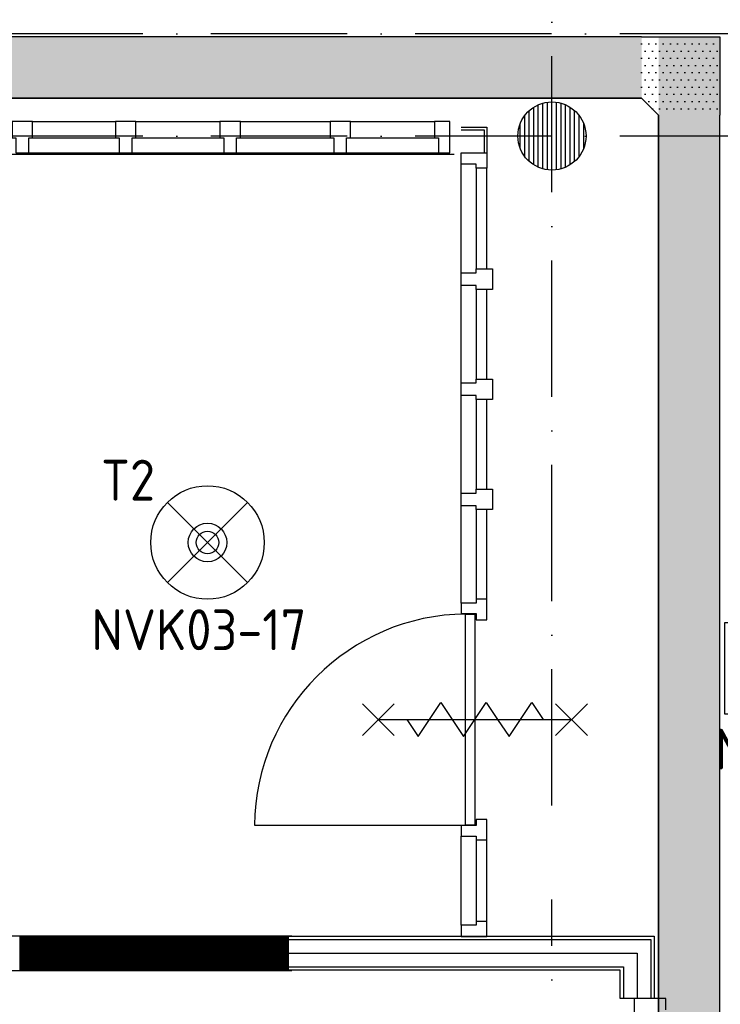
# Model space of a CAD drawing. Header units: millimetres. Extents: x -6587 to 112313, y 244 to 84344.
# Tile 53 of 63: x 72855 to 75940, y 37882 to 42219. Entities that reach past the tile are written whole.
import ezdxf
from ezdxf.enums import TextEntityAlignment as Align

# ---------------------------------------------------------------- set-up
doc = ezdxf.new("R2010")
doc.units = ezdxf.units.MM
doc.header["$LTSCALE"] = 100
doc.linetypes.add('B-SL0', pattern=[100000000.0, 0, -100000000.0])
doc.linetypes.add('DASHDOT', pattern=[9, 6, -1.5, 0, -1.5])
doc.layers.get('0').update_dxf_attribs({"color": 9, "linetype": 'CONTINUOUS'})
for name, color, linetype in [('AL$7----_STRAMIEN', 1, 'DASHDOT'), ('ALL-----_REFLIJNEN', 8, 'CONTINUOUS'), ('EB63202-_ATTRIB', 2, 'CONTINUOUS'), ('EB63501-_ATTRIB', 2, 'CONTINUOUS'), ('EL63202-_NOODVRL-TXT', 3, 'CONTINUOUS'), ('EL63501-_NOODVRL-ARM', 3, 'CONTINUOUS'), ('KABELGOOT1', 8, 'CONTINUOUS'), ('LIJN025', 10, 'CONTINUOUS')]:
    doc.layers.add(name, color=color, linetype=linetype)
doc.styles.add('1_8', font='iso', dxfattribs={"width": 0.7, "height": 1.8})
doc.styles.add('2_0', font='iso', dxfattribs={"height": 200})
doc.styles.get("Standard").update_dxf_attribs({"font": 'iso.shx'})
pattern_1 = [(0, (-1717.716, 188607.497), (15.875, 31.75), [0, -31.75])]

# ---------------------------------------------------------------- blocks, each defined once
blk = doc.blocks.new('ES3G01')
at = {"color": 0}
for p, q in [((-1.768, 1.768), (1.768, -1.768)), ((1.768, 1.768), (-1.768, -1.768))]:
    blk.add_line(p, q, dxfattribs=at)
at = {"color": 6}
blk.add_lwpolyline([(1.768, -1.768), (1.75, -1.75)], dxfattribs=at)
blk.add_circle((0, 0), 2.5)
at = {"color": 0}
for radius in [0.85, 0.5]:
    blk.add_circle((0, 0), radius, dxfattribs=at)
at = {"color": 6, "style": '1_8'}
for tag, flags, p in [('A_CODE', 8, (-3.5, 2.75)), ('SCHAK', 8, (3.5, 2.75)), ('GROEP', 8, (-3.5, -2.75)), ('KAST', 9, (3.5, -2.75))]:
    blk.add_attdef(tag, text='', height=1.8, dxfattribs=dict(at, flags=flags)).set_placement(p, align=Align.MIDDLE)
blk = doc.blocks.new('ES3N021')
for p, q in [((-3, 1.25), (-3, -1.25)), ((-2.75, 1.25), (-2.75, -1.25)), ((-2.5, 1.25), (-2.5, -1.25)), ((-2.25, 1.25), (-2.25, -1.25)), ((1.5, 0.75), (1, 0.25)), ((-1.25, 0), (0.5, 0))]:
    blk.add_line(p, q)
for points in [[(-4, 2), (-4, -2), (4, -2), (4, 2)], [(-3.25, -1.25), (-2, -1.25), (-2, 1.25), (-3.25, 1.25)], [(-1.25, 0), (-0.5, 0.75), (-0.5, -0.75)]]:
    blk.add_lwpolyline(points, close=True)
for points in [[(0.75, 1.5), (2.5, -0.25), (3.5, -0.25)], [(1.25, 1), (2.25, 1), (2.75, 0.5)], [(2, 0.25), (1.25, -0.5), (1.25, -1.5)]]:
    blk.add_lwpolyline(points)
at = {"style": '1_8', "flags": 8}
blk.add_attdef('NUMMER', text='', height=1.8, dxfattribs=at).set_placement((4, 3.75), align=Align.MIDDLE)
at = {"style": '1_8'}
for tag, flags, p in [('A_CODE', 8, (-3.5, 2.75)), ('SCHAK', 8, (3.5, 2.75)), ('GROEP', 8, (-3.5, -2.75)), ('KAST', 9, (3.5, -2.75))]:
    blk.add_attdef(tag, text='', height=1.8, dxfattribs=dict(at, flags=flags)).set_placement(p, align=Align.MIDDLE_CENTER)
blk = doc.blocks.new('KG2FF')
at = {"linetype": 'B-SL0'}
for p, q in [((210, -135), (210, 135)), ((-135, -210), (135, -210))]:
    blk.add_line(p, q, dxfattribs=at)
at = {"linetype": 'ByBlock'}
for points in [[(-135, -210), (-135, 135), (-135, 135), (210, 135)], [(210, -135), (210, -135), (135, -210), (135, -210)]]:
    blk.add_lwpolyline(points, dxfattribs=at)
at = {"flags": 3}
blk.add_attdef('HULPSTUK', (0, 0), '', height=1, dxfattribs=at)
blk = doc.blocks.new('EH100000')
at = {"linetype": 'ByBlock'}
for p, q in [((1, 0.5), (0, 0.5)), ((1, 0.5, 1), (0, 0.5, 1)), ((0, -0.5, 1), (1, -0.5, 1)), ((1, -0.5), (0, -0.5))]:
    blk.add_line(p, q, dxfattribs=at)
at = {"linetype": 'ByBlock', "invisible_edges": 15}
for points in [[(1, -0.5), (0, -0.5), (0, 0.5), (1, 0.5)], [(0, 0.5), (1, 0.5), (1, 0.5, 1), (0, 0.5, 1)], [(0, -0.5, 1), (1, -0.5, 1), (1, -0.5), (0, -0.5)]]:
    blk.add_3dface(points, dxfattribs=at)
at = {"linetype": 'ByBlock', "style": '2_0', "flags": 8}
blk.add_attdef('FUNCTIE', text='', height=0.5, dxfattribs=at).set_placement((0.5, 0), align=Align.MIDDLE)
at = {"linetype": 'ByBlock', "flags": 9}
blk.add_attdef('SCHOT', text='', height=0.5, dxfattribs=at).set_placement((0.5, 0), align=Align.MIDDLE)
blk = doc.blocks.new('A$Cb38f1ce1')
at = {"layer": 'KABELGOOT1'}
h = blk.add_hatch(dxfattribs=at)
h.set_pattern_fill('DOTS', color=256, scale=20, style=0)
h.set_pattern_definition(pattern_1)
h.paths.add_polyline_path([(72342.3, 35347.4), (72342.3, 35617.4), (57643.3, 35617.4), (57643.3, 35347.4)])
h = blk.add_hatch(dxfattribs=at)
h.set_pattern_fill('DOTS', color=256, scale=20, style=0)
h.set_pattern_definition(pattern_1)
h.paths.add_polyline_path([(72342.3, 35347.4), (72417.3, 35272.4), (72687.3, 35272.4), (72687.3, 35617.4), (72342.3, 35617.4)])
h = blk.add_hatch(dxfattribs=at)
h.set_pattern_fill('DOTS', color=256, scale=20, style=0)
h.set_pattern_definition(pattern_1)
h.paths.add_polyline_path([(72417.3, 23236.6), (72687.3, 23236.6), (72687.3, 35617.4), (72417.3, 35617.4)])
at = {"layer": 'AL$7----_STRAMIEN', "color": 1}
for p, q in [((71947.7, 32231.7), (71947.7, 70113)), ((71947.7, 10911), (71947.7, 31816.9))]:
    blk.add_line(p, q, dxfattribs=at)
for points in [[(86347.7, 35630), (1577.4, 35630)], [(86347.7, 35180), (750, 35180)]]:
    blk.add_lwpolyline(points, dxfattribs=at)
at = {"layer": 'ALL-----_REFLIJNEN', "color": 8, "linetype": 'Continuous'}
for p, q in [((71867.8, 35053.1), (71867.8, 35306.9)), ((71887.8, 35042.5), (71887.8, 35317.5)), ((71907.8, 35035.4), (71907.8, 35324.6)), ((71927.8, 35031.3), (71927.8, 35328.7)), ((71947.8, 35030), (71947.8, 35330)), ((71967.8, 35031.3), (71967.8, 35328.7)), ((71987.8, 35035.4), (71987.8, 35324.6)), ((72007.8, 35042.5), (72007.8, 35317.5)), ((72027.8, 35053.1), (72027.8, 35306.9)), ((71827.8, 35090), (71827.8, 35270)), ((71847.8, 35068.2), (71847.8, 35291.8)), ((72047.8, 35068.2), (72047.8, 35291.8)), ((72067.8, 35090), (72067.8, 35270)), ((69660.7, 35244.5), (70025.7, 35244.5)), ((70115.7, 35244.5), (70485.7, 35244.5)), ((70575.7, 35244.5), (70970.7, 35244.5)), ((71060.7, 35244.5), (71430.7, 35244.5)), ((71497.7, 35244.5), (71430.7, 35244.5)), ((71430.7, 35244.5), (71430.7, 35172.5)), ((71497.7, 35105.5), (71497.7, 35244.5)), ((71547.7, 35219.5), (71661.7, 35219.5)), ((71661.7, 35219.5), (71661.7, 35105.5)), ((71807.8, 35126.1), (71807.8, 35233.8)), ((72087.8, 35126.1), (72087.8, 35233.8)), ((71547.7, 35207.5), (71649.7, 35207.5)), ((71649.7, 35207.5), (71649.7, 35105.5)), ((69660.7, 35172.5), (70025.7, 35172.5)), ((70115.7, 35172.5), (70485.7, 35172.5)), ((70575.7, 35172.5), (70970.7, 35172.5)), ((71060.7, 35172.5), (71430.7, 35172.5)), ((71430.7, 35172.5), (71447.7, 35172.5)), ((71447.7, 35172.5), (71447.7, 35105.5)), ((69250.7, 35100), (71517.3, 35100)), ((69643.7, 35105.5), (70042.7, 35105.5)), ((70098.7, 35105.5), (70502.7, 35105.5)), ((70558.7, 35105.5), (70987.7, 35105.5)), ((71043.7, 35105.5), (71447.7, 35105.5)), ((71447.7, 35105.5), (71497.7, 35105.5)), ((71547.7, 35055.5), (71547.7, 35105.5)), ((71547.7, 35105.5), (71661.7, 35105.5)), ((71661.7, 35105.5), (71661.7, 35038.5)), ((71547.7, 34577.5), (71547.7, 35055.5)), ((71614.7, 35055.5), (71547.7, 35055.5)), ((71614.7, 35038.5), (71614.7, 35055.5)), ((71614.7, 35038.5), (71614.7, 34594.5)), ((71661.7, 35038.5), (71614.7, 35038.5)), ((71661.7, 34594.5), (71661.7, 35038.5)), ((71547.7, 34521.5), (71547.7, 34577.5)), ((71547.7, 34577.5), (71614.7, 34577.5)), ((71614.7, 34577.5), (71614.7, 34594.5)), ((71614.7, 34594.5), (71686.7, 34594.5)), ((71686.7, 34594.5), (71686.7, 34504.5)), ((71614.7, 34521.5), (71547.7, 34521.5)), ((71547.7, 34092.5), (71547.7, 34521.5)), ((71614.7, 34504.5), (71614.7, 34521.5)), ((71614.7, 34504.5), (71614.7, 34109.5)), ((71686.7, 34504.5), (71614.7, 34504.5)), ((71661.7, 34109.5), (71661.7, 34504.5)), ((71547.7, 34036.5), (71547.7, 34092.5)), ((71547.7, 34092.5), (71614.7, 34092.5)), ((71614.7, 34092.5), (71614.7, 34109.5)), ((71614.7, 34109.5), (71686.7, 34109.5)), ((71686.7, 34109.5), (71686.7, 34019.5)), ((71614.7, 34036.5), (71547.7, 34036.5)), ((71547.7, 33607.5), (71547.7, 34036.5)), ((71614.7, 34019.5), (71614.7, 34036.5)), ((71614.7, 34019.5), (71614.7, 33624.5)), ((71686.7, 34019.5), (71614.7, 34019.5)), ((71661.7, 33624.5), (71661.7, 34019.5)), ((71614.7, 33607.5), (71614.7, 33624.5)), ((71614.7, 33624.5), (71686.7, 33624.5)), ((71686.7, 33624.5), (71686.7, 33534.5)), ((71547.7, 33551.5), (71547.7, 33607.5)), ((71547.7, 33607.5), (71614.7, 33607.5)), ((71614.7, 33551.5), (71547.7, 33551.5)), ((71547.7, 33122.5), (71547.7, 33551.5)), ((71614.7, 33534.5), (71614.7, 33551.5)), ((71614.7, 33534.5), (71614.7, 33139.5)), ((71686.7, 33534.5), (71614.7, 33534.5)), ((71661.7, 33139.5), (71661.7, 33534.5)), ((71661.7, 33139.5), (71614.7, 33139.5)), ((71614.7, 33139.5), (71614.7, 33122.5)), ((71661.7, 33049.5), (71661.7, 33139.5)), ((71614.7, 33122.5), (71547.7, 33122.5)), ((71547.7, 33122.5), (71547.7, 33076.5)), ((71547.7, 33076.5), (71614.7, 33076.5)), ((71567.7, 33074.5), (71608.7, 33074.5)), ((71567.7, 32144.5), (71567.7, 33074.5)), ((71608.7, 33074.5), (71608.7, 32144.5)), ((71614.7, 33076.5), (71614.7, 33049.5)), ((71614.7, 33049.5), (71661.7, 33049.5)), ((70637.7, 32144.5), (71567.7, 32144.5)), ((71614.7, 32142.5), (71547.7, 32142.5)), ((71547.7, 32142.5), (71547.7, 32096.5)), ((71608.7, 32144.5), (71567.7, 32144.5)), ((71661.7, 32169.5), (71614.7, 32169.5)), ((71614.7, 32169.5), (71614.7, 32142.5)), ((71661.7, 32079.5), (71661.7, 32169.5)), ((71547.7, 32096.5), (71614.7, 32096.5)), ((71547.7, 31703.5), (71547.7, 32096.5)), ((71614.7, 32096.5), (71614.7, 32079.5)), ((71614.7, 32079.5), (71614.7, 31720.5)), ((71614.7, 32079.5), (71661.7, 32079.5)), ((71661.7, 31720.5), (71661.7, 32079.5)), ((71614.7, 31703.5), (71547.7, 31703.5)), ((71547.7, 31703.5), (71547.7, 31653.5)), ((71661.7, 31720.5), (71614.7, 31720.5)), ((71614.7, 31720.5), (71614.7, 31703.5)), ((71661.7, 31653.5), (71661.7, 31720.5)), ((70801.7, 31655), (64837.7, 31655)), ((70801.7, 31655), (64837.7, 31655)), ((69604.8, 31655), (69604.8, 31505)), ((69606.8, 31655), (69606.8, 31505)), ((69608.8, 31655), (69608.8, 31505)), ((69610.8, 31655), (69610.8, 31505)), ((69612.8, 31655), (69612.8, 31505)), ((69614.8, 31655), (69614.8, 31505)), ((69616.8, 31655), (69616.8, 31505)), ((69618.8, 31655), (69618.8, 31505)), ((69620.8, 31655), (69620.8, 31505)), ((69622.8, 31655), (69622.8, 31505)), ((69624.8, 31655), (69624.8, 31505)), ((69626.8, 31655), (69626.8, 31505)), ((69628.8, 31655), (69628.8, 31505)), ((69630.8, 31655), (69630.8, 31505)), ((69632.8, 31655), (69632.8, 31505)), ((69634.8, 31655), (69634.8, 31505)), ((69636.8, 31655), (69636.8, 31505)), ((69638.8, 31655), (69638.8, 31505)), ((69640.8, 31655), (69640.8, 31505)), ((69642.8, 31655), (69642.8, 31505)), ((69644.8, 31655), (69644.8, 31505)), ((69646.8, 31655), (69646.8, 31505)), ((69648.8, 31655), (69648.8, 31505)), ((69650.8, 31655), (69650.8, 31505)), ((69652.8, 31655), (69652.8, 31505)), ((69654.8, 31655), (69654.8, 31505)), ((69656.8, 31655), (69656.8, 31505)), ((69658.8, 31655), (69658.8, 31505)), ((69660.8, 31655), (69660.8, 31505)), ((69662.8, 31655), (69662.8, 31505)), ((69664.8, 31655), (69664.8, 31505)), ((69665.5, 31655), (69815.5, 31505)), ((69665.5, 31655), (69815.5, 31505)), ((69666.8, 31655), (69666.8, 31505)), ((69668.8, 31655), (69668.8, 31505)), ((69670.8, 31655), (69670.8, 31505)), ((69672.8, 31655), (69672.8, 31505)), ((69674.8, 31655), (69674.8, 31505)), ((69676.8, 31655), (69676.8, 31505)), ((69678.8, 31655), (69678.8, 31505)), ((69680.8, 31655), (69680.8, 31505)), ((69682.8, 31655), (69682.8, 31505)), ((69684.8, 31655), (69684.8, 31505)), ((69686.8, 31655), (69686.8, 31505)), ((69688.8, 31655), (69688.8, 31505)), ((69690.8, 31655), (69690.8, 31505)), ((69692.8, 31655), (69692.8, 31505)), ((69694.8, 31655), (69694.8, 31505)), ((69696.8, 31655), (69696.8, 31505)), ((69698.8, 31655), (69698.8, 31505)), ((69700.8, 31655), (69700.8, 31505)), ((69702.8, 31655), (69702.8, 31505)), ((69704.8, 31655), (69704.8, 31505)), ((69706.8, 31655), (69706.8, 31505)), ((69708.8, 31655), (69708.8, 31505)), ((69710.8, 31655), (69710.8, 31505)), ((69712.8, 31655), (69712.8, 31505)), ((69714.8, 31655), (69714.8, 31505)), ((69716.8, 31655), (69716.8, 31505)), ((69718.8, 31655), (69718.8, 31505)), ((69720.8, 31655), (69720.8, 31505)), ((69722.8, 31655), (69722.8, 31505)), ((69724.8, 31655), (69724.8, 31505)), ((69726.8, 31655), (69726.8, 31505)), ((69728.8, 31655), (69728.8, 31505)), ((69730.8, 31655), (69730.8, 31505)), ((69732.8, 31655), (69732.8, 31505)), ((69734.8, 31655), (69734.8, 31505)), ((69736.8, 31655), (69736.8, 31505)), ((69738.8, 31655), (69738.8, 31505)), ((69740.8, 31655), (69740.8, 31505)), ((69742.8, 31655), (69742.8, 31505)), ((69744.8, 31655), (69744.8, 31505)), ((69746.8, 31655), (69746.8, 31505)), ((69748.8, 31655), (69748.8, 31505)), ((69750.8, 31655), (69750.8, 31505)), ((69752.8, 31655), (69752.8, 31505)), ((69754.8, 31655), (69754.8, 31505)), ((69756.8, 31655), (69756.8, 31505)), ((69758.8, 31655), (69758.8, 31505)), ((69760.8, 31655), (69760.8, 31505)), ((69762.8, 31655), (69762.8, 31505)), ((69764.8, 31655), (69764.8, 31505)), ((69766.8, 31655), (69766.8, 31505)), ((69768.8, 31655), (69768.8, 31505)), ((69770.8, 31655), (69770.8, 31505)), ((69772.8, 31655), (69772.8, 31505)), ((69774.8, 31655), (69774.8, 31505)), ((69776.8, 31655), (69776.8, 31505)), ((69778.8, 31655), (69778.8, 31505)), ((69780.8, 31655), (69780.8, 31505)), ((69782.8, 31655), (69782.8, 31505)), ((69784.8, 31655), (69784.8, 31505)), ((69786.8, 31655), (69786.8, 31505)), ((69788.8, 31655), (69788.8, 31505)), ((69790.8, 31655), (69790.8, 31505)), ((69792.8, 31655), (69792.8, 31505)), ((69794.8, 31655), (69794.8, 31505)), ((69796.8, 31655), (69796.8, 31505)), ((69798.8, 31655), (69798.8, 31505)), ((69800.8, 31655), (69800.8, 31505)), ((69802.8, 31655), (69802.8, 31505)), ((69804.8, 31655), (69804.8, 31505)), ((69806.8, 31655), (69806.8, 31505)), ((69808.8, 31655), (69808.8, 31505)), ((69810.8, 31655), (69810.8, 31505)), ((69812.8, 31655), (69812.8, 31505)), ((69814.8, 31655), (69814.8, 31505)), ((69816.8, 31655), (69816.8, 31505)), ((69818.8, 31655), (69818.8, 31505)), ((69820.8, 31655), (69820.8, 31505)), ((69822.8, 31655), (69822.8, 31505)), ((69824.8, 31655), (69824.8, 31505)), ((69826.8, 31655), (69826.8, 31505)), ((69828.8, 31655), (69828.8, 31505)), ((69830.8, 31655), (69830.8, 31505)), ((69832.8, 31655), (69832.8, 31505)), ((69834.8, 31655), (69834.8, 31505)), ((69836.8, 31655), (69836.8, 31505)), ((69838.8, 31655), (69838.8, 31505)), ((69840.8, 31655), (69840.8, 31505)), ((69842.8, 31655), (69842.8, 31505)), ((69844.8, 31655), (69844.8, 31505)), ((69846.8, 31655), (69846.8, 31505)), ((69848.8, 31655), (69848.8, 31505)), ((69850.8, 31655), (69850.8, 31505)), ((69852.8, 31655), (69852.8, 31505)), ((69854.8, 31655), (69854.8, 31505)), ((69856.8, 31655), (69856.8, 31505)), ((69858.8, 31655), (69858.8, 31505)), ((69860.8, 31655), (69860.8, 31505)), ((69862.8, 31655), (69862.8, 31505)), ((69864.8, 31655), (69864.8, 31505)), ((69866.8, 31655), (69866.8, 31505)), ((69868.8, 31655), (69868.8, 31505)), ((69870.8, 31655), (69870.8, 31505)), ((69872.8, 31655), (69872.8, 31505)), ((69874.8, 31655), (69874.8, 31505)), ((69876.8, 31655), (69876.8, 31505)), ((69877.6, 31655), (70027.6, 31505)), ((69877.6, 31655), (70027.6, 31505)), ((69878.8, 31655), (69878.8, 31505)), ((69880.8, 31655), (69880.8, 31505)), ((69882.8, 31655), (69882.8, 31505)), ((69884.8, 31655), (69884.8, 31505)), ((69886.8, 31655), (69886.8, 31505)), ((69888.8, 31655), (69888.8, 31505)), ((69890.8, 31655), (69890.8, 31505)), ((69892.8, 31655), (69892.8, 31505)), ((69894.8, 31655), (69894.8, 31505)), ((69896.8, 31655), (69896.8, 31505)), ((69898.8, 31655), (69898.8, 31505)), ((69900.8, 31655), (69900.8, 31505)), ((69902.8, 31655), (69902.8, 31505)), ((69904.8, 31655), (69904.8, 31505)), ((69906.8, 31655), (69906.8, 31505)), ((69908.8, 31655), (69908.8, 31505)), ((69910.8, 31655), (69910.8, 31505)), ((69912.8, 31655), (69912.8, 31505)), ((69914.8, 31655), (69914.8, 31505)), ((69916.8, 31655), (69916.8, 31505)), ((69918.8, 31655), (69918.8, 31505)), ((69920.8, 31655), (69920.8, 31505)), ((69922.8, 31655), (69922.8, 31505)), ((69924.8, 31655), (69924.8, 31505)), ((69926.8, 31655), (69926.8, 31505)), ((69928.8, 31655), (69928.8, 31505)), ((69930.8, 31655), (69930.8, 31505)), ((69932.8, 31655), (69932.8, 31505)), ((69934.8, 31655), (69934.8, 31505)), ((69936.8, 31655), (69936.8, 31505)), ((69938.8, 31655), (69938.8, 31505)), ((69940.8, 31655), (69940.8, 31505)), ((69942.8, 31655), (69942.8, 31505)), ((69944.8, 31655), (69944.8, 31505)), ((69946.8, 31655), (69946.8, 31505)), ((69948.8, 31655), (69948.8, 31505)), ((69950.8, 31655), (69950.8, 31505)), ((69952.8, 31655), (69952.8, 31505)), ((69954.8, 31655), (69954.8, 31505)), ((69956.8, 31655), (69956.8, 31505)), ((69958.8, 31655), (69958.8, 31505)), ((69960.8, 31655), (69960.8, 31505)), ((69962.8, 31655), (69962.8, 31505)), ((69964.8, 31655), (69964.8, 31505)), ((69966.8, 31655), (69966.8, 31505)), ((69968.8, 31655), (69968.8, 31505)), ((69970.8, 31655), (69970.8, 31505)), ((69972.8, 31655), (69972.8, 31505)), ((69974.8, 31655), (69974.8, 31505)), ((69976.8, 31655), (69976.8, 31505)), ((69978.8, 31655), (69978.8, 31505)), ((69980.8, 31655), (69980.8, 31505)), ((69982.8, 31655), (69982.8, 31505)), ((69984.8, 31655), (69984.8, 31505)), ((69986.8, 31655), (69986.8, 31505)), ((69988.8, 31655), (69988.8, 31505)), ((69990.8, 31655), (69990.8, 31505)), ((69992.8, 31655), (69992.8, 31505)), ((69994.8, 31655), (69994.8, 31505)), ((69996.8, 31655), (69996.8, 31505)), ((69998.8, 31655), (69998.8, 31505)), ((70000.8, 31655), (70000.8, 31505)), ((70002.8, 31655), (70002.8, 31505)), ((70004.8, 31655), (70004.8, 31505)), ((70006.8, 31655), (70006.8, 31505)), ((70008.8, 31655), (70008.8, 31505)), ((70010.8, 31655), (70010.8, 31505)), ((70012.8, 31655), (70012.8, 31505)), ((70014.8, 31655), (70014.8, 31505)), ((70016.8, 31655), (70016.8, 31505)), ((70018.8, 31655), (70018.8, 31505)), ((70020.8, 31655), (70020.8, 31505)), ((70022.8, 31655), (70022.8, 31505)), ((70024.8, 31655), (70024.8, 31505)), ((70026.8, 31655), (70026.8, 31505)), ((70028.8, 31655), (70028.8, 31505)), ((70030.8, 31655), (70030.8, 31505)), ((70032.8, 31655), (70032.8, 31505)), ((70034.8, 31655), (70034.8, 31505)), ((70036.8, 31655), (70036.8, 31505)), ((70038.8, 31655), (70038.8, 31505)), ((70040.8, 31655), (70040.8, 31505)), ((70042.8, 31655), (70042.8, 31505)), ((70044.8, 31655), (70044.8, 31505)), ((70046.8, 31655), (70046.8, 31505)), ((70048.8, 31655), (70048.8, 31505)), ((70050.8, 31655), (70050.8, 31505)), ((70052.8, 31655), (70052.8, 31505)), ((70054.8, 31655), (70054.8, 31505)), ((70056.8, 31655), (70056.8, 31505)), ((70058.8, 31655), (70058.8, 31505)), ((70060.8, 31655), (70060.8, 31505)), ((70062.8, 31655), (70062.8, 31505)), ((70064.8, 31655), (70064.8, 31505)), ((70066.8, 31655), (70066.8, 31505)), ((70068.8, 31655), (70068.8, 31505)), ((70070.8, 31655), (70070.8, 31505)), ((70072.8, 31655), (70072.8, 31505)), ((70074.8, 31655), (70074.8, 31505)), ((70076.8, 31655), (70076.8, 31505)), ((70078.8, 31655), (70078.8, 31505)), ((70080.8, 31655), (70080.8, 31505)), ((70082.8, 31655), (70082.8, 31505)), ((70084.8, 31655), (70084.8, 31505)), ((70086.8, 31655), (70086.8, 31505)), ((70088.8, 31655), (70088.8, 31505)), ((70089.8, 31655), (70239.8, 31505)), ((70089.8, 31655), (70239.8, 31505)), ((70090.8, 31655), (70090.8, 31505)), ((70092.8, 31655), (70092.8, 31505)), ((70094.8, 31655), (70094.8, 31505)), ((70096.8, 31655), (70096.8, 31505)), ((70098.8, 31655), (70098.8, 31505)), ((70100.8, 31655), (70100.8, 31505)), ((70102.8, 31655), (70102.8, 31505)), ((70104.8, 31655), (70104.8, 31505)), ((70106.8, 31655), (70106.8, 31505)), ((70108.8, 31655), (70108.8, 31505)), ((70110.8, 31655), (70110.8, 31505)), ((70112.8, 31655), (70112.8, 31505)), ((70114.8, 31655), (70114.8, 31505)), ((70116.8, 31655), (70116.8, 31505)), ((70118.8, 31655), (70118.8, 31505)), ((70120.8, 31655), (70120.8, 31505)), ((70122.8, 31655), (70122.8, 31505)), ((70124.8, 31655), (70124.8, 31505)), ((70126.8, 31655), (70126.8, 31505)), ((70128.8, 31655), (70128.8, 31505)), ((70130.8, 31655), (70130.8, 31505)), ((70132.8, 31655), (70132.8, 31505)), ((70134.8, 31655), (70134.8, 31505)), ((70136.8, 31655), (70136.8, 31505)), ((70138.8, 31655), (70138.8, 31505)), ((70140.8, 31655), (70140.8, 31505)), ((70142.8, 31655), (70142.8, 31505)), ((70144.8, 31655), (70144.8, 31505)), ((70146.8, 31655), (70146.8, 31505)), ((70148.8, 31655), (70148.8, 31505)), ((70150.8, 31655), (70150.8, 31505)), ((70152.8, 31655), (70152.8, 31505)), ((70154.8, 31655), (70154.8, 31505)), ((70156.8, 31655), (70156.8, 31505)), ((70158.8, 31655), (70158.8, 31505)), ((70160.8, 31655), (70160.8, 31505)), ((70162.8, 31655), (70162.8, 31505)), ((70164.8, 31655), (70164.8, 31505)), ((70166.8, 31655), (70166.8, 31505)), ((70168.8, 31655), (70168.8, 31505)), ((70170.8, 31655), (70170.8, 31505)), ((70172.8, 31655), (70172.8, 31505)), ((70174.8, 31655), (70174.8, 31505)), ((70176.8, 31655), (70176.8, 31505)), ((70178.8, 31655), (70178.8, 31505)), ((70180.8, 31655), (70180.8, 31505)), ((70182.8, 31655), (70182.8, 31505)), ((70184.8, 31655), (70184.8, 31505)), ((70186.8, 31655), (70186.8, 31505)), ((70188.8, 31655), (70188.8, 31505)), ((70190.8, 31655), (70190.8, 31505)), ((70192.8, 31655), (70192.8, 31505)), ((70194.8, 31655), (70194.8, 31505)), ((70196.8, 31655), (70196.8, 31505)), ((70198.8, 31655), (70198.8, 31505)), ((70200.8, 31655), (70200.8, 31505)), ((70202.8, 31655), (70202.8, 31505)), ((70204.8, 31655), (70204.8, 31505)), ((70206.8, 31655), (70206.8, 31505)), ((70208.8, 31655), (70208.8, 31505)), ((70210.8, 31655), (70210.8, 31505)), ((70212.8, 31655), (70212.8, 31505)), ((70214.8, 31655), (70214.8, 31505)), ((70216.8, 31655), (70216.8, 31505)), ((70218.8, 31655), (70218.8, 31505)), ((70220.8, 31655), (70220.8, 31505)), ((70222.8, 31655), (70222.8, 31505)), ((70224.8, 31655), (70224.8, 31505)), ((70226.8, 31655), (70226.8, 31505)), ((70228.8, 31655), (70228.8, 31505)), ((70230.8, 31655), (70230.8, 31505)), ((70232.8, 31655), (70232.8, 31505)), ((70234.8, 31655), (70234.8, 31505)), ((70236.8, 31655), (70236.8, 31505)), ((70238.8, 31655), (70238.8, 31505)), ((70240.8, 31655), (70240.8, 31505)), ((70242.8, 31655), (70242.8, 31505)), ((70244.8, 31655), (70244.8, 31505)), ((70246.8, 31655), (70246.8, 31505)), ((70248.8, 31655), (70248.8, 31505)), ((70250.8, 31655), (70250.8, 31505)), ((70252.8, 31655), (70252.8, 31505)), ((70254.8, 31655), (70254.8, 31505)), ((70256.8, 31655), (70256.8, 31505)), ((70258.8, 31655), (70258.8, 31505)), ((70260.8, 31655), (70260.8, 31505)), ((70262.8, 31655), (70262.8, 31505)), ((70264.8, 31655), (70264.8, 31505)), ((70266.8, 31655), (70266.8, 31505)), ((70268.8, 31655), (70268.8, 31505)), ((70270.8, 31655), (70270.8, 31505)), ((70272.8, 31655), (70272.8, 31505)), ((70274.8, 31655), (70274.8, 31505)), ((70276.8, 31655), (70276.8, 31505)), ((70278.8, 31655), (70278.8, 31505)), ((70280.8, 31655), (70280.8, 31505)), ((70282.8, 31655), (70282.8, 31505)), ((70284.8, 31655), (70284.8, 31505)), ((70286.8, 31655), (70286.8, 31505)), ((70288.8, 31655), (70288.8, 31505)), ((70290.8, 31655), (70290.8, 31505)), ((70292.8, 31655), (70292.8, 31505)), ((70294.8, 31655), (70294.8, 31505)), ((70296.8, 31655), (70296.8, 31505)), ((70298.8, 31655), (70298.8, 31505)), ((70300.8, 31655), (70300.8, 31505)), ((70301.9, 31655), (70451.9, 31505)), ((70301.9, 31655), (70451.9, 31505)), ((70302.8, 31655), (70302.8, 31505)), ((70304.8, 31655), (70304.8, 31505)), ((70306.8, 31655), (70306.8, 31505)), ((70308.8, 31655), (70308.8, 31505)), ((70310.8, 31655), (70310.8, 31505)), ((70312.8, 31655), (70312.8, 31505)), ((70314.8, 31655), (70314.8, 31505)), ((70316.8, 31655), (70316.8, 31505)), ((70318.8, 31655), (70318.8, 31505)), ((70320.8, 31655), (70320.8, 31505)), ((70322.8, 31655), (70322.8, 31505)), ((70324.8, 31655), (70324.8, 31505)), ((70326.8, 31655), (70326.8, 31505)), ((70328.8, 31655), (70328.8, 31505)), ((70330.8, 31655), (70330.8, 31505)), ((70332.8, 31655), (70332.8, 31505)), ((70334.8, 31655), (70334.8, 31505)), ((70336.8, 31655), (70336.8, 31505)), ((70338.8, 31655), (70338.8, 31505)), ((70340.8, 31655), (70340.8, 31505)), ((70342.8, 31655), (70342.8, 31505)), ((70344.8, 31655), (70344.8, 31505)), ((70346.8, 31655), (70346.8, 31505)), ((70348.8, 31655), (70348.8, 31505)), ((70350.8, 31655), (70350.8, 31505)), ((70352.8, 31655), (70352.8, 31505)), ((70354.8, 31655), (70354.8, 31505)), ((70356.8, 31655), (70356.8, 31505)), ((70358.8, 31655), (70358.8, 31505)), ((70360.8, 31655), (70360.8, 31505)), ((70362.8, 31655), (70362.8, 31505)), ((70364.8, 31655), (70364.8, 31505)), ((70366.8, 31655), (70366.8, 31505)), ((70368.8, 31655), (70368.8, 31505)), ((70370.8, 31655), (70370.8, 31505)), ((70372.8, 31655), (70372.8, 31505)), ((70374.8, 31655), (70374.8, 31505)), ((70376.8, 31655), (70376.8, 31505)), ((70378.8, 31655), (70378.8, 31505)), ((70380.8, 31655), (70380.8, 31505)), ((70382.8, 31655), (70382.8, 31505)), ((70384.8, 31655), (70384.8, 31505)), ((70386.8, 31655), (70386.8, 31505)), ((70388.8, 31655), (70388.8, 31505)), ((70390.8, 31655), (70390.8, 31505)), ((70392.8, 31655), (70392.8, 31505)), ((70394.8, 31655), (70394.8, 31505)), ((70396.8, 31655), (70396.8, 31505)), ((70398.8, 31655), (70398.8, 31505)), ((70400.8, 31655), (70400.8, 31505)), ((70402.8, 31655), (70402.8, 31505)), ((70404.8, 31655), (70404.8, 31505)), ((70406.8, 31655), (70406.8, 31505)), ((70408.8, 31655), (70408.8, 31505)), ((70410.8, 31655), (70410.8, 31505)), ((70412.8, 31655), (70412.8, 31505)), ((70414.8, 31655), (70414.8, 31505)), ((70416.8, 31655), (70416.8, 31505)), ((70418.8, 31655), (70418.8, 31505)), ((70420.8, 31655), (70420.8, 31505)), ((70422.8, 31655), (70422.8, 31505)), ((70424.8, 31655), (70424.8, 31505)), ((70426.8, 31655), (70426.8, 31505)), ((70428.8, 31655), (70428.8, 31505)), ((70430.8, 31655), (70430.8, 31505)), ((70432.8, 31655), (70432.8, 31505)), ((70434.8, 31655), (70434.8, 31505)), ((70436.8, 31655), (70436.8, 31505)), ((70438.8, 31655), (70438.8, 31505)), ((70440.8, 31655), (70440.8, 31505)), ((70442.8, 31655), (70442.8, 31505)), ((70444.8, 31655), (70444.8, 31505)), ((70446.8, 31655), (70446.8, 31505)), ((70448.8, 31655), (70448.8, 31505)), ((70450.8, 31655), (70450.8, 31505)), ((70452.8, 31655), (70452.8, 31505)), ((70454.8, 31655), (70454.8, 31505)), ((70456.8, 31655), (70456.8, 31505)), ((70458.8, 31655), (70458.8, 31505)), ((70460.8, 31655), (70460.8, 31505)), ((70462.8, 31655), (70462.8, 31505)), ((70464.8, 31655), (70464.8, 31505)), ((70466.8, 31655), (70466.8, 31505)), ((70468.8, 31655), (70468.8, 31505)), ((70470.8, 31655), (70470.8, 31505)), ((70472.8, 31655), (70472.8, 31505)), ((70474.8, 31655), (70474.8, 31505)), ((70476.8, 31655), (70476.8, 31505)), ((70478.8, 31655), (70478.8, 31505)), ((70480.8, 31655), (70480.8, 31505)), ((70482.8, 31655), (70482.8, 31505)), ((70484.8, 31655), (70484.8, 31505)), ((70486.8, 31655), (70486.8, 31505)), ((70488.8, 31655), (70488.8, 31505)), ((70490.8, 31655), (70490.8, 31505)), ((70492.8, 31655), (70492.8, 31505)), ((70494.8, 31655), (70494.8, 31505)), ((70496.8, 31655), (70496.8, 31505)), ((70498.8, 31655), (70498.8, 31505)), ((70500.8, 31655), (70500.8, 31505)), ((70502.8, 31655), (70502.8, 31505)), ((70504.8, 31655), (70504.8, 31505)), ((70506.8, 31655), (70506.8, 31505)), ((70508.8, 31655), (70508.8, 31505)), ((70510.8, 31655), (70510.8, 31505)), ((70512.8, 31655), (70512.8, 31505)), ((70514, 31655), (70664, 31505)), ((70514, 31655), (70664, 31505)), ((70514.8, 31655), (70514.8, 31505)), ((70516.8, 31655), (70516.8, 31505)), ((70518.8, 31655), (70518.8, 31505)), ((70520.8, 31655), (70520.8, 31505)), ((70522.8, 31655), (70522.8, 31505)), ((70524.8, 31655), (70524.8, 31505)), ((70526.8, 31655), (70526.8, 31505)), ((70528.8, 31655), (70528.8, 31505)), ((70530.8, 31655), (70530.8, 31505)), ((70532.8, 31655), (70532.8, 31505)), ((70534.8, 31655), (70534.8, 31505)), ((70536.8, 31655), (70536.8, 31505)), ((70538.8, 31655), (70538.8, 31505)), ((70540.8, 31655), (70540.8, 31505)), ((70542.8, 31655), (70542.8, 31505)), ((70544.8, 31655), (70544.8, 31505)), ((70546.8, 31655), (70546.8, 31505)), ((70548.8, 31655), (70548.8, 31505)), ((70550.8, 31655), (70550.8, 31505)), ((70552.8, 31655), (70552.8, 31505)), ((70554.8, 31655), (70554.8, 31505)), ((70556.8, 31655), (70556.8, 31505)), ((70558.8, 31655), (70558.8, 31505)), ((70560.8, 31655), (70560.8, 31505)), ((70562.8, 31655), (70562.8, 31505)), ((70564.8, 31655), (70564.8, 31505)), ((70566.8, 31655), (70566.8, 31505)), ((70568.8, 31655), (70568.8, 31505)), ((70570.8, 31655), (70570.8, 31505)), ((70572.8, 31655), (70572.8, 31505)), ((70574.8, 31655), (70574.8, 31505)), ((70576.8, 31655), (70576.8, 31505)), ((70578.8, 31655), (70578.8, 31505)), ((70580.8, 31655), (70580.8, 31505)), ((70582.8, 31655), (70582.8, 31505)), ((70584.8, 31655), (70584.8, 31505)), ((70586.8, 31655), (70586.8, 31505)), ((70588.8, 31655), (70588.8, 31505)), ((70590.8, 31655), (70590.8, 31505)), ((70592.8, 31655), (70592.8, 31505)), ((70594.8, 31655), (70594.8, 31505)), ((70596.8, 31655), (70596.8, 31505)), ((70598.8, 31655), (70598.8, 31505)), ((70600.8, 31655), (70600.8, 31505)), ((70602.8, 31655), (70602.8, 31505)), ((70604.8, 31655), (70604.8, 31505)), ((70606.8, 31655), (70606.8, 31505)), ((70608.8, 31655), (70608.8, 31505)), ((70610.8, 31655), (70610.8, 31505)), ((70612.8, 31655), (70612.8, 31505)), ((70614.8, 31655), (70614.8, 31505)), ((70616.8, 31655), (70616.8, 31505)), ((70618.8, 31655), (70618.8, 31505)), ((70620.8, 31655), (70620.8, 31505)), ((70622.8, 31655), (70622.8, 31505)), ((70624.8, 31655), (70624.8, 31505)), ((70626.8, 31655), (70626.8, 31505)), ((70628.8, 31655), (70628.8, 31505)), ((70630.8, 31655), (70630.8, 31505)), ((70632.8, 31655), (70632.8, 31505)), ((70634.8, 31655), (70634.8, 31505)), ((70636.8, 31655), (70636.8, 31505)), ((70638.8, 31655), (70638.8, 31505)), ((70640.8, 31655), (70640.8, 31505)), ((70642.8, 31655), (70642.8, 31505)), ((70644.8, 31655), (70644.8, 31505)), ((70646.8, 31655), (70646.8, 31505)), ((70648.8, 31655), (70648.8, 31505)), ((70650.8, 31655), (70650.8, 31505)), ((70651.7, 31655.5), (72397.7, 31655.5)), ((70651.7, 31505.5), (70651.7, 31655.5)), ((70651.7, 31640.5), (72382.7, 31640.5)), ((70652.8, 31655), (70652.8, 31505)), ((70654.8, 31655), (70654.8, 31505)), ((70656.8, 31655), (70656.8, 31505)), ((70658.8, 31655), (70658.8, 31505)), ((70660.8, 31655), (70660.8, 31505)), ((70662.8, 31655), (70662.8, 31505)), ((70664.8, 31655), (70664.8, 31505)), ((70666.8, 31655), (70666.8, 31505)), ((70668.8, 31655), (70668.8, 31505)), ((70670.8, 31655), (70670.8, 31505)), ((70672.8, 31655), (70672.8, 31505)), ((70674.8, 31655), (70674.8, 31505)), ((70676.8, 31655), (70676.8, 31505)), ((70678.8, 31655), (70678.8, 31505)), ((70680.8, 31655), (70680.8, 31505)), ((70682.8, 31655), (70682.8, 31505)), ((70684.8, 31655), (70684.8, 31505)), ((70686.8, 31655), (70686.8, 31505)), ((70688.8, 31655), (70688.8, 31505)), ((70690.8, 31655), (70690.8, 31505)), ((70692.8, 31655), (70692.8, 31505)), ((70694.8, 31655), (70694.8, 31505)), ((70696.8, 31655), (70696.8, 31505)), ((70698.8, 31655), (70698.8, 31505)), ((70700.8, 31655), (70700.8, 31505)), ((70702.8, 31655), (70702.8, 31505)), ((70704.8, 31655), (70704.8, 31505)), ((70706.8, 31655), (70706.8, 31505)), ((70708.8, 31655), (70708.8, 31505)), ((70710.8, 31655), (70710.8, 31505)), ((70712.8, 31655), (70712.8, 31505)), ((70714.8, 31655), (70714.8, 31505)), ((70716.8, 31655), (70716.8, 31505)), ((70718.8, 31655), (70718.8, 31505)), ((70720.8, 31655), (70720.8, 31505)), ((70722.8, 31655), (70722.8, 31505)), ((70724.8, 31655), (70724.8, 31505)), ((70726.8, 31655), (70726.8, 31505)), ((70728.8, 31655), (70728.8, 31505)), ((70730.8, 31655), (70730.8, 31505)), ((70732.8, 31655), (70732.8, 31505)), ((70734.8, 31655), (70734.8, 31505)), ((70736.8, 31655), (70736.8, 31505)), ((70738.8, 31655), (70738.8, 31505)), ((70740.8, 31655), (70740.8, 31505)), ((70742.8, 31655), (70742.8, 31505)), ((70744.8, 31655), (70744.8, 31505)), ((70746.8, 31655), (70746.8, 31505)), ((70748.8, 31655), (70748.8, 31505)), ((70750.8, 31655), (70750.8, 31505)), ((70752.8, 31655), (70752.8, 31505)), ((70754.8, 31655), (70754.8, 31505)), ((70756.8, 31655), (70756.8, 31505)), ((70758.8, 31655), (70758.8, 31505)), ((70760.8, 31655), (70760.8, 31505)), ((70762.8, 31655), (70762.8, 31505)), ((70764.8, 31655), (70764.8, 31505)), ((70766.8, 31655), (70766.8, 31505)), ((70768.8, 31655), (70768.8, 31505)), ((70770.8, 31655), (70770.8, 31505)), ((70772.8, 31655), (70772.8, 31505)), ((70774.8, 31655), (70774.8, 31505)), ((70776.8, 31655), (70776.8, 31505)), ((70778.8, 31655), (70778.8, 31505)), ((70780.8, 31655), (70780.8, 31505)), ((70782.8, 31655), (70782.8, 31505)), ((70784.8, 31655), (70784.8, 31505)), ((70786.8, 31655), (70786.8, 31505)), ((71547.7, 31653.5), (71661.7, 31653.5)), ((72382.7, 31640.5), (72382.7, 31380.5)), ((72397.7, 31655.5), (72397.7, 31380.5)), ((70651.7, 31580.5), (72322.7, 31580.5)), ((70651.7, 31580.5), (72322.7, 31580.5)), ((72322.7, 31580.5), (72322.7, 31380.5)), ((72322.7, 31580.5), (72322.7, 31380.5)), ((64837.7, 31505), (70801.7, 31505)), ((64837.7, 31505), (70801.7, 31505)), ((70651.7, 31520.5), (72262.7, 31520.5)), ((72247.7, 31505.5), (70651.7, 31505.5)), ((72247.7, 31380.5), (72247.7, 31505.5)), ((72262.7, 31520.5), (72262.7, 31380.5)), ((72397.7, 31380.5), (72247.7, 31380.5)), ((72449.2, 31380.5), (72310.2, 31380.5)), ((72310.2, 31380.5), (72310.2, 31313.5)), ((72449.2, 31330.5), (72449.2, 31380.5))]:
    blk.add_line(p, q, dxfattribs=at)
for points in [[(69660.7, 35244.5), (69570.7, 35244.5), (69570.7, 35172.5), (69587.7, 35172.5), (69587.7, 35105.5), (69643.7, 35105.5), (69643.7, 35172.5), (69660.7, 35172.5)], [(70115.7, 35244.5), (70025.7, 35244.5), (70025.7, 35172.5), (70042.7, 35172.5), (70042.7, 35105.5), (70098.7, 35105.5), (70098.7, 35172.5), (70115.7, 35172.5)], [(70575.7, 35244.5), (70485.7, 35244.5), (70485.7, 35172.5), (70502.7, 35172.5), (70502.7, 35105.5), (70558.7, 35105.5), (70558.7, 35172.5), (70575.7, 35172.5)], [(71060.7, 35244.5), (70970.7, 35244.5), (70970.7, 35172.5), (70987.7, 35172.5), (70987.7, 35105.5), (71043.7, 35105.5), (71043.7, 35172.5), (71060.7, 35172.5)]]:
    blk.add_lwpolyline(points, close=True, dxfattribs=at)
for points in [[(71113.7, 32539.5), (71253.7, 32679.5)], [(71113.7, 32679.5), (71253.7, 32539.5)], [(71308.7, 32609.5), (71358.7, 32534.5), (71458.7, 32684.5), (71508.7, 32609.5)], [(71508.7, 32609.5), (71558.7, 32534.5), (71658.7, 32684.5), (71708.7, 32609.5)], [(71708.7, 32609.5), (71758.7, 32534.5), (71858.7, 32684.5), (71908.7, 32609.5)], [(71963.7, 32539.5), (72103.7, 32679.5)], [(71963.7, 32679.5), (72103.7, 32539.5)], [(71183.7, 32609.5), (72033.7, 32609.5)]]:
    blk.add_lwpolyline(points, dxfattribs=at)
blk.add_circle((71947.8, 35180), 150, dxfattribs=at)
blk.add_arc((71576.5, 32135.7), 938.9, 90.538, 179.462, dxfattribs=at)
at = {"layer": 'KABELGOOT1', "xscale": 3739, "yscale": 270, "zscale": 60}
blk.add_blockref('EH100000', (68603.3, 35482.4, 3650), dxfattribs=at)
at = {"layer": 'KABELGOOT1', "rotation": 270}
blk.add_blockref('KG2FF', (72552.3, 35482.4, 3650), dxfattribs=at)
at = {"layer": 'KABELGOOT1', "xscale": 12753.85642418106, "yscale": 270, "zscale": 60, "rotation": 270}
blk.add_blockref('EH100000', (72552.3, 35272.4, 3650), dxfattribs=at)

msp = doc.modelspace()

# ---------------------------------------------------------------- block references
at = {"layer": 'EL63202-_NOODVRL-TXT'}
ref = msp.add_blockref('ES3N021', (76358.4, 39362), dxfattribs=dict(at, xscale=100, yscale=100, zscale=100))
ref.add_attrib('A_CODE', 'Z2/DZ', dxfattribs={"layer": 'EB63202-_ATTRIB', "color": 1, "height": 180, "style": '1_8', "flags": 8}).set_placement((77173.9, 39451.5), align=Align.MIDDLE_CENTER)
ref.add_attrib('GROEP', 'NVK03-13', dxfattribs={"layer": 'EB63202-_ATTRIB', "color": 1, "height": 180, "style": '1_8', "flags": 8}).set_placement((76391.6, 39005.6), align=Align.MIDDLE_CENTER)
at = {"layer": 'EL63501-_NOODVRL-ARM'}
ref = msp.add_blockref('ES3G01', (73682.2, 39916.3, 3500), dxfattribs=dict(at, xscale=100, yscale=100, zscale=100))
ref.add_attrib('A_CODE', 'T2', dxfattribs={"layer": 'EB63501-_ATTRIB', "color": 1, "height": 180, "style": '1_8', "flags": 8}).set_placement((73332.2, 40191.3, 3500), align=Align.MIDDLE)
ref.add_attrib('GROEP', 'NVK03-17', dxfattribs={"layer": 'EB63501-_ATTRIB', "color": 1, "height": 180, "style": '1_8', "flags": 8}).set_placement((73644.3, 39532.4, 3500), align=Align.MIDDLE)
at = {"layer": 'LIJN025'}
msp.add_blockref('A$Cb38f1ce1', (3251.2, 6526.8), dxfattribs=at)

doc.saveas('drawing.dxf')
